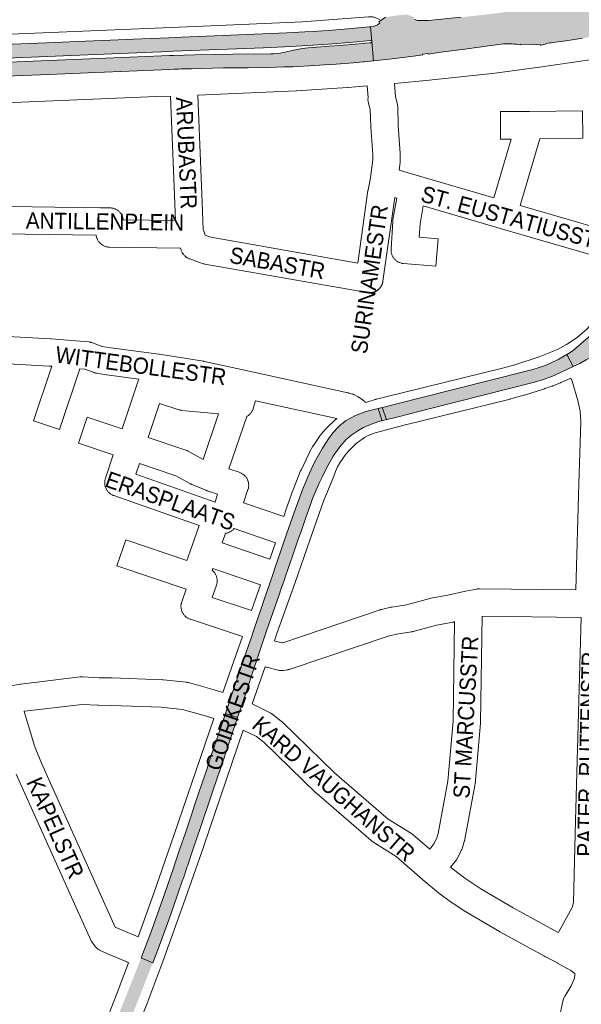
# Paper-space layout 'Layout1' of a CAD drawing. Header units: metres. Extents: x 123097 to 144122, y 392739 to 407589.
# Tile 251 of 256: x 133681 to 133947, y 398223 to 398690. Entities that reach past the tile are written whole.
import ezdxf
from ezdxf.enums import TextEntityAlignment as Align

# ---------------------------------------------------------------- set-up
doc = ezdxf.new("R2010")
doc.units = ezdxf.units.M
doc.header["$MEASUREMENT"] = 0
for name, color, linetype, lineweight in [('gs-anno-wegen algemeen tekst', 7, 'Continuous', 0), ('gs-knt-aanvullende hoofdweg', 7, 'Continuous', 0), ('gs-knt-hoofdweg', 7, 'Continuous', 0), ('gs-knt-wegen algemeen', 7, 'Continuous', 0), ('ir-ARC-asfalt-hoofdwegen-te inspecteren', 5, 'Continuous', 0)]:
    doc.layers.add(name, color=color, linetype=linetype, lineweight=lineweight)
doc.styles.add('Style-Arial', font='arial.ttf')

psp = doc.layouts.get("Layout1")

# ---------------------------------------------------------------- hatches: boundary and pattern name
at = {"layer": 'ir-ARC-asfalt-hoofdwegen-te inspecteren', "linetype": 'Continuous', "lineweight": 13, "extrusion": (0, 0, -1)}
for points in [[(-134007.757, 398683.882, 0.5150728), (-134007.325, 398684.621), (-134007.746, 398685.494), (-134008.397, 398686.559), (-134008.964, 398687.388), (-134008.739, 398687.573), (-134009.412, 398688.24), (-134011.884, 398690.568), (-134008.196, 398699.052), (-134007.675, 398700.233, 0.3810717), (-134008.093, 398700.824), (-134007.403, 398700.699), (-134006.132, 398703.745), (-134005.073, 398705.941), (-134004.114, 398707.716), (-134002.914, 398709.337), (-134000.96, 398711.219), (-133999.373, 398712.52), (-133998.117, 398713.525), (-133994.954, 398712.945), (-133994.163, 398714.751), (-133989.675, 398713.805), (-133989.954, 398712.029), (-133990.52, 398708.813, 0.960204), (-133988.548, 398708.483), (-133988.057, 398711.609), (-133987.852, 398713.429), (-133984.369, 398712.61), (-133984.384, 398710.75), (-133982.734, 398710.4), (-133982.73, 398710.271), (-133980.009, 398709.588), (-133980.085, 398705.036), (-133978.85, 398704.783), (-133976.599, 398704.322), (-133973.547, 398703.734), (-133967.432, 398702.596), (-133960.554, 398701.34), (-133953.447, 398700.085), (-133948.284, 398699.239), (-133940.841, 398698.053), (-133933.719, 398696.961), (-133928.536, 398696.155), (-133918.388, 398694.77), (-133909.205, 398693.602), (-133899.082, 398692.389), (-133889.874, 398691.403), (-133874.474, 398689.87), (-133873.613, 398689.823), (-133872.75, 398689.806), (-133872.093, 398689.813), (-133871.437, 398689.837, 0.0394667), (-133869.967, 398689.869, 0.0594167), (-133867.847, 398690.343, 0.7297104), (-133867.949, 398691.264), (-133864.329, 398692.758), (-133858.843, 398692.149), (-133854.057, 398691.442), (-133850.939, 398689.305, 0.7726951), (-133851.193, 398688.384, 0.1260099), (-133847.222, 398686.944), (-133846.994, 398686.923), (-133847.616, 398679.923, 0.0054226), (-133847.617, 398679.912), (-133848.426, 398670.794), (-133857.218, 398671.753), (-133867.381, 398673.04), (-133871.765, 398673.643), (-133871.72, 398673.959), (-133874.297, 398674.286), (-133874.352, 398673.963), (-133880.361, 398674.839), (-133881.584, 398674.978), (-133891.715, 398676.334), (-133901.824, 398677.717), (-133909.026, 398678.657, 0.072158), (-133917.245, 398678.46), (-133918.242, 398678.314), (-133918.252, 398678.639), (-133927.553, 398678.364), (-133927.641, 398678.056, 0.0597007), (-133933.503, 398679.432), (-133939.666, 398680.311), (-133945.59, 398681.181), (-133947.564, 398681.485), (-133954.481, 398682.651), (-133974.636, 398686.152), (-133975.837, 398686.367), (-133977.123, 398686.507), (-133979.446, 398686.506), (-133980.566, 398686.299), (-133980.566, 398684.734, 0.0605766), (-133980.311, 398684.051), (-133981.728, 398684.26), (-133982.308, 398684.149), (-133983.556, 398683.752), (-133984.721, 398683.154), (-133985.856, 398682.297), (-133986.819, 398681.252), (-133987.474, 398680.249), (-133987.532, 398680.122), (-133987.88, 398680.131), (-133988.148, 398679.479), (-133988.258, 398679.166), (-133994.615, 398679.329), (-133994.615, 398680.209), (-133994.922, 398680.213), (-133996.882, 398680.24), (-133996.863, 398679.364), (-134005.915, 398679.538), (-134006.007, 398680.283), (-134006.087, 398681.691), (-134006.143, 398682.379), (-134006.136, 398682.551), (-134006.209, 398683.825)], [(-133753.898, 398666.778, 0.0107264), (-133762.116, 398666.994), (-133777.139, 398667.414), (-133778.741, 398667.439), (-133789.001, 398667.465), (-133799.005, 398667.615), (-133805.976, 398667.843), (-133806.419, 398667.858), (-133810.235, 398667.983), (-133820.457, 398668.481), (-133825.204, 398668.782), (-133828.669, 398669.002), (-133838.858, 398669.865), (-133843.605, 398670.316), (-133843.604, 398670.323), (-133843.61, 398670.317), (-133844.046, 398670.358), (-133847.05, 398670.644), (-133848.024, 398670.75), (-133848.426, 398670.794), (-133847.617, 398679.912, 0.3936255), (-133847.167, 398679.347), (-133846.501, 398679.263), (-133836.299, 398678.373), (-133827.579, 398677.666), (-133817.41, 398676.942), (-133816.045, 398676.794), (-133814.685, 398676.609, -0.0161734), (-133811.465, 398676.017), (-133805.617, 398674.695, 0.0645098), (-133799.616, 398674.078), (-133781.651, 398673.888), (-133763.7, 398673.572), (-133753.586, 398673.333), (-133751.64, 398673.239), (-133736.69, 398672.597), (-133644.857, 398668.801), (-133593.922, 398666.639), (-133542.003, 398664.477), (-133488.354, 398662.279), (-133485.87, 398662.178), (-133481.46, 398661.979), (-133478.932, 398661.883), (-133430.066, 398659.92), (-133377.178, 398657.758), (-133367.187, 398657.204), (-133357.236, 398656.406), (-133347.341, 398655.429), (-133337.358, 398654.307), (-133308.598, 398651.006), (-133298.68, 398649.694), (-133290.532, 398648.53), (-133289.516, 398648.385), (-133289.132, 398648.33), (-133288.698, 398648.268, 0.9568047), (-133288.414, 398649.227, 0.035754), (-133290.391, 398649.867, 0.0200493), (-133295.311, 398650.674), (-133302.256, 398651.632), (-133314.166, 398653.15), (-133323.066, 398654.162), (-133342.953, 398656.457, -0.0459186), (-133346.859, 398657.2), (-133349.744, 398658.05, 0.0671214), (-133355.694, 398659.091), (-133381.428, 398660.103), (-133412.622, 398661.315), (-133478.803, 398663.925), (-133481.329, 398663.992), (-133485.729, 398664.188), (-133488.303, 398664.294), (-133527.928, 398665.914), (-133666.609, 398671.753), (-133751.53, 398675.251), (-133753.493, 398675.297), (-133796.216, 398676.98), (-133806.196, 398677.393), (-133814.615, 398677.87), (-133817.184, 398678.016), (-133827.153, 398678.695), (-133837.105, 398679.49), (-133847.062, 398680.4, 0.3999016), (-133847.616, 398679.923), (-133846.994, 398686.923), (-133846.417, 398686.87), (-133836.221, 398685.928), (-133828.983, 398685.339), (-133819.82, 398684.695), (-133815.904, 398684.447), (-133807.286, 398683.964), (-133757.676, 398681.952), (-133751.304, 398681.693), (-133734.532, 398681.01), (-133731.292, 398680.897), (-133711.8, 398680.089), (-133693.324, 398679.333), (-133669.048, 398678.322), (-133650.238, 398677.541), (-133622.074, 398676.361), (-133620.843, 398676.294), (-133602.263, 398675.494), (-133591.576, 398675.045), (-133583.339, 398674.713), (-133571.994, 398674.214), (-133568.751, 398674.102), (-133565.523, 398673.962), (-133553.863, 398673.5), (-133553.621, 398673.471), (-133522.387, 398672.163), (-133514.648, 398671.847), (-133495.957, 398671.097, 0.1359244), (-133491.932, 398671.984, 0.6908089), (-133492.166, 398672.954), (-133490.409, 398674.669), (-133485.58, 398674.477), (-133480.956, 398674.266), (-133475.895, 398674.097), (-133474.973, 398672.21, 0.7231662), (-133475.226, 398671.267, 0.1181142), (-133471.533, 398670.088), (-133430.378, 398668.449), (-133409.914, 398667.656), (-133388.444, 398666.844), (-133369.292, 398666.091), (-133354.069, 398665.52), (-133349.169, 398665.332), (-133346.948, 398665.226, -0.019061), (-133326.308, 398663.619), (-133316.129, 398662.426), (-133308.96, 398661.577), (-133301.246, 398660.584), (-133299.034, 398660.284), (-133289.241, 398659.031), (-133286.198, 398658.641, 0.0949148), (-133283.553, 398658.834, 0.793158), (-133283.608, 398659.829), (-133280.399, 398659.289), (-133267.654, 398657.143, 0.7502351), (-133268.016, 398656.246), (-133267.171, 398655.659, 0.0957507), (-133264.253, 398654.542), (-133263.092, 398654.363), (-133260.772, 398653.993), (-133261.811, 398647.594), (-133264.152, 398647.742, 0.0886892), (-133266.295, 398647.658, 0.783693), (-133266.397, 398646.647), (-133266.294, 398646.609, 0.0382907), (-133264.445, 398646.094), (-133262.108, 398645.739), (-133263.989, 398633.764), (-133266.318, 398634.068), (-133267.453, 398634.003), (-133268.296, 398633.872), (-133268.668, 398633.815, 0.7132328), (-133268.935, 398631.068), (-133266.894, 398630.158), (-133264.641, 398629.338), (-133262.951, 398628.909), (-133261.755, 398628.653), (-133261.817, 398628.369), (-133264.702, 398629.043), (-133269.832, 398629.842, -0.0680743), (-133277.869, 398633.674), (-133281.587, 398636.045, 0.0824775), (-133286.328, 398637.991), (-133287.13, 398638.208, 0.6702343), (-133286.699, 398639.046), (-133287.414, 398639.79), (-133287.584, 398639.946), (-133287.558, 398639.939, 0.1940963), (-133291.38, 398641.716), (-133291.392, 398641.717), (-133291.358, 398641.949), (-133313.281, 398645.275), (-133313.336, 398645.005), (-133316.542, 398645.383), (-133326.358, 398646.495), (-133344.075, 398648.503), (-133344.562, 398648.556), (-133351.257, 398649.286), (-133353.699, 398649.52), (-133360.438, 398650.166), (-133370.464, 398650.895), (-133380.886, 398651.413), (-133391.12, 398651.88), (-133412.565, 398652.717), (-133432.02, 398653.487), (-133479.205, 398655.389), (-133481.759, 398655.49), (-133486.086, 398655.656), (-133488.626, 398655.761), (-133496.867, 398656.1), (-133509.292, 398656.624), (-133533.715, 398657.608), (-133555.154, 398658.518), (-133589.999, 398659.95), (-133602.454, 398660.508), (-133623.884, 398661.352), (-133635.309, 398661.849), (-133649.765, 398662.452), (-133674.186, 398663.495), (-133694.613, 398664.335), (-133713.042, 398665.134), (-133751.869, 398666.722)]]:
    psp.add_hatch(color=5, dxfattribs=at).paths.add_polyline_path(points)
at = {"layer": 'ir-ARC-asfalt-hoofdwegen-te inspecteren', "linetype": 'Continuous', "lineweight": 13}
for points in [[(133958.743, 398548.597), (133957.886, 398547.446), (133956.986, 398546.329), (133956.817, 398546.129), (133950.273, 398539.64), (133943.36, 398533.546), (133941.772, 398532.486), (133940.154, 398531.472), (133943.15, 398525.747), (133946.25, 398527.304), (133949.309, 398528.939), (133950.975, 398529.959), (133952.522, 398531.152), (133957.051, 398535.195), (133961.321, 398539.509), (133965.205, 398544.757), (133958.903, 398548.847), (133958.754, 398548.613)], [(133854.983, 398500.754), (133859.425, 398501.869), (133875.487, 398505.906), (133924.728, 398518.41), (133929.055, 398519.729), (133933.302, 398521.284), (133934.483, 398521.781), (133940.131, 398524.325), (133943.15, 398525.747), (133940.154, 398531.472), (133936.351, 398529.335), (133932.415, 398527.455), (133929.766, 398526.339), (133927.045, 398525.41), (133923.922, 398524.422), (133920.766, 398523.545), (133870.102, 398510.765), (133853.313, 398506.557), (133852.579, 398506.373), (133854.561, 398500.648)], [(133852.47, 398500.123), (133850.578, 398505.872), (133850.017, 398505.731), (133844.811, 398504.499), (133839.818, 398502.577), (133835.129, 398500), (133833.819, 398499.012), (133832.992, 398498.289), (133831.006, 398496.427), (133829.18, 398494.406), (133829.173, 398494.393), (133827.011, 398491.453), (133825.601, 398489.241), (133824.306, 398487.067), (133820.499, 398480.426), (133817.348, 398473.449), (133816.359, 398471.136), (133815.398, 398468.887), (133814.92, 398467.769), (133810.796, 398456.665), (133809.985, 398454.32), (133808.128, 398448.955), (133807.212, 398446.307), (133802.756, 398433.43), (133801.802, 398430.62), (133800.824, 398427.74), (133799.049, 398422.536), (133796.58, 398415.304), (133795.462, 398412.036), (133791.699, 398401.037), (133791.362, 398400.053), (133790.656, 398397.989), (133787.297, 398388.17), (133786.038, 398384.491), (133785.182, 398381.94), (133780.976, 398369.403), (133778.237, 398361.341), (133783.974, 398359.425), (133787.992, 398371.348), (133791.722, 398382.479), (133792.672, 398385.315), (133797.73, 398400.408), (133803.661, 398417.518), (133804.691, 398420.518), (133806.172, 398424.832), (133806.704, 398426.477), (133810.059, 398435.89), (133810.663, 398437.715), (133812.62, 398443.501), (133814.059, 398447.532), (133816.009, 398453.335), (133818.685, 398460.901), (133819.575, 398463.164), (133822.74, 398470.491), (133824.094, 398473.343), (133825.407, 398476.034), (133827.003, 398479.081), (133828.517, 398481.866), (133829.33, 398483.252), (133829.931, 398484.181), (133831.627, 398486.624), (133832.506, 398487.769), (133835.541, 398491.157), (133837.434, 398492.808), (133838.229, 398493.424), (133841.029, 398495.394), (133843.753, 398496.903), (133847.781, 398498.679), (133851.98, 398500), (133852.123, 398500.036)], [(133760.096, 398288.67), (133760.359, 398289.447), (133762.451, 398295.616), (133762.939, 398297.087), (133766.355, 398307.156), (133767.29, 398310.069), (133770.79, 398320.428), (133771.586, 398322.734), (133772.49, 398325.534), (133777.257, 398339.376), (133778.352, 398342.743), (133783.974, 398359.425), (133778.237, 398361.341), (133776.108, 398355.073), (133774.348, 398349.644), (133771.353, 398340.885), (133769.316, 398334.747), (133767.142, 398328.333), (133763.425, 398317.296), (133762.521, 398314.601), (133760.009, 398307.114), (133759.195, 398304.708), (133756.568, 398297.089), (133754.202, 398290.042), (133753.52, 398288.027), (133749.415, 398276.141), (133744.853, 398263.168), (133742.595, 398256.942), (133738.245, 398245.471), (133743.774, 398243.136), (133746.095, 398249.167), (133748.067, 398254.364), (133749.278, 398257.711), (133749.443, 398258.165), (133751.374, 398263.496), (133751.517, 398263.892), (133753.574, 398269.797), (133757.76, 398281.814), (133758.428, 398283.752)]]:
    psp.add_hatch(color=5, dxfattribs=at).paths.add_polyline_path(points, flags=0)
h = psp.add_hatch(color=5, dxfattribs=at)
h.paths.add_polyline_path([(133653.381, 398057.226), (133648.853, 398061.116), (133655.297, 398069.544), (133661.427, 398078.204), (133662.096, 398079.204), (133676.682, 398105.738), (133677.146, 398106.606), (133686.944, 398128.206), (133687.734, 398129.947), (133691.989, 398139.328), (133692.847, 398141.218), (133694.902, 398145.741), (133697.265, 398150.11), (133697.556, 398150.602), (133698.233, 398151.953), (133701.104, 398157.401), (133704.953, 398164.411), (133708.478, 398171.589), (133714.251, 398185.649), (133714.471, 398186.078), (133720.007, 398199.697), (133726.609, 398216.154), (133727.722, 398218.908), (133732.354, 398230.467), (133735.733, 398239.047), (133736.392, 398240.587), (133737.25, 398242.848), (133738.245, 398245.471), (133743.774, 398243.136), (133742.975, 398241.061), (133739.381, 398231.927), (133738.41, 398229.346), (133738.176, 398228.724), (133737.655, 398227.419), (133734.867, 398220.438), (133734.224, 398218.828), (133734.024, 398218.327), (133731.338, 398211.71), (133731.217, 398211.41), (133730.483, 398209.583), (133727.937, 398203.249), (133727.276, 398201.604), (133727.078, 398201.112), (133724.559, 398195.001), (133724.401, 398194.629), (133723.521, 398192.559), (133723.096, 398191.559), (133720.64, 398185.286), (133719.939, 398183.494), (133719.723, 398182.944), (133717.447, 398177.274), (133717.296, 398176.909), (133716.293, 398174.485), (133710.807, 398160.863), (133706.094, 398149.15), (133703.826, 398143.4), (133702.868, 398141.149), (133700.383, 398134.994), (133700.193, 398134.523), (133696.594, 398126.235), (133692.713, 398118.076), (133691.029, 398114.71), (133687.821, 398108.666), (133686.757, 398106.716), (133684.638, 398102.888), (133676.057, 398088.631), (133674.098, 398085.571), (133672.104, 398082.541), (133670.912, 398080.766), (133663.059, 398069.736), (133656.007, 398060.414)])
h.paths.add_polyline_path([(133687.113, 398114.899), (133686.357, 398114.926), (133685.981, 398115.099), (133685.438, 398115.643), (133685.451, 398116.411), (133686.299, 398118.35), (133688.153, 398122.1), (133688.696, 398123.249), (133689.222, 398123.616), (133689.863, 398123.655), (133690.374, 398123.472), (133690.873, 398122.869), (133690.915, 398122.087), (133690.374, 398120.997), (133688.513, 398117.251), (133687.641, 398115.442)], flags=16)

# ---------------------------------------------------------------- linework, layer by layer
at = {"layer": 'gs-knt-aanvullende hoofdweg', "color": 7, "linetype": 'Continuous', "flags": 128}
for points in [[(133940.014, 398536.197), (133945.012, 398539.601), (133949.56, 398543.54), (133953.617, 398547.976), (133957.061, 398552.767), (133958.953, 398555.922), (133960.964, 398560.045), (133964.722, 398569.82), (133966.382, 398574.505)], [(133844.761, 398508.693), (133845.294, 398508.868), (133845.317, 398508.875), (133849.194, 398510.137), (133849.2, 398510.139), (133849.464, 398510.22), (133849.698, 398510.282), (133849.736, 398510.292), (133851.744, 398510.796), (133851.826, 398510.816), (133853.651, 398511.252), (133909.648, 398524.974), (133915.447, 398526.601), (133927.078, 398530.467), (133935.661, 398533.868), (133940.01, 398536.195)], [(133940.01, 398536.195), (133940.014, 398536.197)], [(133940.01, 398536.195), (133940.014, 398536.197)], [(133942.017, 398520.246), (133941.985, 398520.232), (133941.901, 398520.195), (133941.83, 398520.161), (133941.744, 398520.124), (133937.346, 398518.204), (133937.158, 398518.125), (133933.427, 398516.617), (133933.324, 398516.575), (133933.284, 398516.56), (133933.194, 398516.523), (133932.959, 398516.438), (133929.741, 398515.328), (133929.529, 398515.258), (133920.016, 398512.291), (133919.884, 398512.249), (133919.675, 398512.187), (133913.586, 398510.479), (133913.351, 398510.417), (133913.345, 398510.416), (133913.254, 398510.393), (133863.547, 398498.173), (133863.483, 398498.156), (133849.825, 398494.544), (133848.816, 398494.215), (133845.936, 398493.074), (133844.22, 398492.096), (133840.254, 398489.255), (133836.715, 398485.894), (133835.339, 398484.285), (133832.495, 398480.163), (133831.417, 398478.192), (133830.446, 398476.079), (133829.167, 398472.561), (133829.049, 398472.256), (133824.786, 398461.949), (133818.261, 398443.438), (133811.22, 398423.466), (133802.645, 398399.145), (133801.446, 398395.743)], [(133805.871, 398454.639), (133807.055, 398458.097), (133807.065, 398458.126), (133809.543, 398465.267), (133809.591, 398465.4), (133810.914, 398468.991), (133810.954, 398469.101), (133811.044, 398469.334), (133813.869, 398476.283), (133813.957, 398476.49), (133814.05, 398476.694), (133814.073, 398476.741), (133817.88, 398484.704), (133817.927, 398484.805), (133818.018, 398484.988), (133818.113, 398485.168), (133819.502, 398487.709), (133819.631, 398487.935), (133819.676, 398488.008), (133819.698, 398488.046), (133819.767, 398488.156), (133819.911, 398488.372), (133823.198, 398493.136), (133823.349, 398493.347), (133823.401, 398493.415), (133823.427, 398493.45), (133823.454, 398493.484), (133823.507, 398493.553), (133823.672, 398493.753), (133825.554, 398495.953), (133825.726, 398496.147), (133825.786, 398496.21), (133825.815, 398496.241), (133825.844, 398496.271), (133825.904, 398496.334), (133826.089, 398496.516), (133830.286, 398500.503), (133830.469, 398500.671), (133830.514, 398500.71), (133830.542, 398500.735), (133830.617, 398500.798), (133830.657, 398500.833), (133831.072, 398501.178)], [(133799.198, 398434.541), (133801.91, 398442.234)], [(133790.592, 398410.131), (133794.869, 398422.261)], [(133776.903, 398371.301), (133785.278, 398395.059), (133786.262, 398397.849)], [(133797.107, 398383.437), (133790.9, 398365.828)], [(133736.758, 398255.355), (133744.173, 398276.087), (133753.723, 398303.383), (133772.642, 398358.989)], [(133786.614, 398353.423), (133767.932, 398298.514), (133767.911, 398298.453), (133758.342, 398271.102), (133758.324, 398271.053), (133748.566, 398243.769), (133748.522, 398243.649), (133740.936, 398223.523), (133740.902, 398223.434), (133736.688, 398212.67)], [(133720.059, 398211.393), (133726.898, 398228.865), (133732.27, 398243.117)]]:
    psp.add_lwpolyline(points, dxfattribs=at)
at = {"layer": 'gs-knt-hoofdweg', "color": 7, "linetype": 'Continuous', "flags": 128}
for points in [[(133489.702, 398675.627), (133767.646, 398687.131), (133814.815, 398689.201), (133846.123, 398691.621), (133846.502, 398691.641), (133846.882, 398691.644), (133847.261, 398691.628), (133847.639, 398691.594), (133848.016, 398691.543), (133848.389, 398691.473), (133848.759, 398691.386), (133849.124, 398691.282), (133849.483, 398691.16), (133849.837, 398691.022), (133850.184, 398690.867), (133851.405, 398690.285)], [(133952.076, 398671.413), (133926.015, 398667.567), (133925.923, 398667.554), (133904.813, 398664.747), (133904.639, 398664.726), (133871.759, 398661.254), (133871.682, 398661.246), (133858.322, 398659.996)], [(133845.354, 398658.843), (133836.197, 398658.073), (133836.046, 398658.062), (133811.909, 398656.595), (133811.802, 398656.589), (133765.176, 398654.524)], [(133752.166, 398654.025), (133745.534, 398653.811), (133526.565, 398644.721)]]:
    psp.add_lwpolyline(points, dxfattribs=at)
at = {"layer": 'gs-knt-wegen algemeen', "color": 7, "linetype": 'Continuous', "flags": 128}
for points in [[(133840.97, 398574.82), (133845.82, 398609.292), (133845.847, 398609.468), (133845.879, 398609.644), (133846.997, 398615.313), (133848.089, 398623.85), (133848.077, 398626.189), (133847.203, 398639.51), (133847.193, 398639.719), (133846.923, 398647.839), (133846.095, 398650.525), (133846.009, 398650.828), (133845.939, 398651.135), (133845.883, 398651.446), (133845.842, 398651.758), (133845.817, 398652.073), (133845.806, 398652.388), (133845.811, 398652.703), (133845.832, 398653.018), (133845.858, 398653.312), (133845.354, 398658.843)], [(133858.322, 398659.996), (133858.877, 398653.912), (133859.7, 398650.565), (133859.766, 398650.285), (133859.82, 398650.001), (133859.862, 398649.716), (133859.89, 398649.429), (133859.906, 398649.142), (133860.202, 398640.257), (133861.082, 398626.845), (133861.092, 398626.649), (133861.096, 398626.452), (133861.111, 398623.485), (133861.106, 398623.198), (133861.088, 398622.911), (133861.058, 398622.626), (133860.588, 398618.952)], [(133754.193, 398603.073), (133752.166, 398654.025)], [(133765.176, 398654.524), (133767.202, 398603.592)], [(133927.302, 398633.837), (133918.003, 398602.121), (133970.156, 398586.967), (133970.575, 398586.845)], [(133718.898, 398601.12), (133723.396, 398601.056), (133723.711, 398601.044), (133724.025, 398601.017), (133724.337, 398600.974), (133724.647, 398600.917), (133724.954, 398600.844), (133725.257, 398600.757), (133725.556, 398600.655), (133725.849, 398600.539), (133726.136, 398600.408), (133726.416, 398600.264), (133726.689, 398600.107), (133726.955, 398599.936), (133727.211, 398599.753), (133727.459, 398599.558), (133727.697, 398599.351), (133727.924, 398599.132), (133728.141, 398598.903), (133728.346, 398598.664), (133728.539, 398598.415), (133728.721, 398598.157), (133728.889, 398597.89), (133729.044, 398597.616), (133729.186, 398597.334), (133729.314, 398597.046), (133729.428, 398596.752), (133729.528, 398596.453), (133729.613, 398596.149), (133729.683, 398595.841), (133729.738, 398595.531), (133729.76, 398595.36), (133754.514, 398595.021), (133754.194, 398603.067)], [(133754.194, 398603.067), (133754.193, 398603.07), (133754.193, 398603.073)], [(133754.194, 398603.067), (133754.193, 398603.07), (133754.193, 398603.073)], [(133767.202, 398603.592), (133767.203, 398603.588), (133767.203, 398603.585)], [(133767.202, 398603.592), (133767.203, 398603.588), (133767.203, 398603.585)], [(133767.203, 398603.585), (133767.712, 398590.813), (133767.833, 398590.443), (133768.628, 398588.022), (133770.277, 398587.432)], [(133858.504, 398605.994), (133852.924, 398566.334), (133852.892, 398566.139), (133852.866, 398565.989), (133852.831, 398565.827), (133852.797, 398565.679), (133852.754, 398565.519), (133852.714, 398565.373), (133852.663, 398565.215), (133852.615, 398565.072), (133852.556, 398564.915), (133852.503, 398564.776), (133852.435, 398564.621), (133852.375, 398564.485), (133852.3, 398564.333), (133852.234, 398564.201), (133852.151, 398564.051), (133852.08, 398563.925), (133851.987, 398563.777), (133851.911, 398563.656), (133851.81, 398563.51), (133851.73, 398563.395), (133851.618, 398563.249), (133851.537, 398563.144), (133851.533, 398563.139), (133851.41, 398562.995), (133851.334, 398562.906), (133851.332, 398562.903), (133851.329, 398562.899), (133851.175, 398562.736), (133851.115, 398562.672), (133850.887, 398562.451), (133850.651, 398562.244), (133850.648, 398562.242), (133850.645, 398562.24), (133850.557, 398562.17), (133850.404, 398562.049), (133850.4, 398562.045), (133850.395, 398562.041), (133850.293, 398561.969), (133850.142, 398561.86), (133850.026, 398561.785), (133849.876, 398561.688), (133849.753, 398561.617), (133849.601, 398561.529), (133849.472, 398561.463), (133849.319, 398561.384), (133849.186, 398561.323), (133849.031, 398561.253), (133848.893, 398561.198), (133848.736, 398561.136), (133848.595, 398561.087), (133848.436, 398561.033), (133848.292, 398560.991), (133848.131, 398560.945), (133847.985, 398560.91), (133847.823, 398560.872), (133847.674, 398560.844), (133847.511, 398560.814), (133847.361, 398560.793), (133847.197, 398560.772), (133847.045, 398560.758), (133846.881, 398560.744), (133846.728, 398560.738), (133846.564, 398560.732), (133846.411, 398560.733), (133846.247, 398560.736), (133846.094, 398560.744), (133845.931, 398560.755), (133845.778, 398560.771), (133845.615, 398560.789), (133845.463, 398560.812), (133845.354, 398560.83)], [(133643.015, 398602.207), (133718.89, 398601.119)], [(133718.89, 398601.119), (133718.894, 398601.12), (133718.898, 398601.12)], [(133718.89, 398601.119), (133718.894, 398601.12), (133718.898, 398601.12)], [(133716.882, 398588.128), (133649.323, 398589.096)], [(133765.897, 398575.173), (133761.248, 398576.832), (133760.957, 398576.944), (133760.672, 398577.07), (133760.393, 398577.209), (133760.121, 398577.362), (133759.856, 398577.527), (133759.6, 398577.705), (133759.352, 398577.895), (133759.114, 398578.096), (133758.886, 398578.309), (133758.669, 398578.532), (133758.462, 398578.766), (133758.266, 398579.009), (133758.083, 398579.261), (133757.912, 398579.522), (133757.753, 398579.79), (133757.608, 398580.066), (133757.476, 398580.349), (133757.358, 398580.637), (133757.253, 398580.931), (133756.913, 398581.966), (133723.25, 398582.429), (133722.934, 398582.441), (133722.62, 398582.468), (133722.308, 398582.51), (133721.997, 398582.568), (133721.69, 398582.64), (133721.387, 398582.727), (133721.089, 398582.829), (133720.796, 398582.945), (133720.508, 398583.076), (133720.228, 398583.22), (133719.954, 398583.377), (133719.689, 398583.548), (133719.432, 398583.731), (133719.184, 398583.926), (133718.947, 398584.133), (133718.719, 398584.352), (133718.502, 398584.581), (133718.297, 398584.82), (133718.103, 398585.069), (133717.922, 398585.327), (133717.753, 398585.594), (133717.598, 398585.868), (133717.456, 398586.15), (133717.328, 398586.438), (133717.214, 398586.733), (133717.114, 398587.032), (133717.029, 398587.336), (133716.959, 398587.643), (133716.904, 398587.954), (133716.882, 398588.128)], [(133770.277, 398587.432), (133770.281, 398587.432), (133770.284, 398587.43), (133770.286, 398587.429)], [(133770.277, 398587.432), (133770.281, 398587.432), (133770.284, 398587.43), (133770.286, 398587.429)], [(133770.286, 398587.429), (133771.215, 398587.098), (133840.97, 398574.82)], [(133765.904, 398575.17), (133765.901, 398575.171), (133765.897, 398575.173)], [(133765.904, 398575.17), (133765.901, 398575.171), (133765.897, 398575.173)], [(133845.347, 398560.832), (133768.414, 398574.371), (133768.145, 398574.424), (133767.877, 398574.489), (133767.613, 398574.565), (133767.352, 398574.652), (133765.904, 398575.17)], [(133845.354, 398560.83), (133845.35, 398560.831), (133845.347, 398560.832)], [(133845.354, 398560.83), (133845.35, 398560.831), (133845.347, 398560.832)], [(133845.357, 398560.832), (133845.354, 398560.83)], [(133675.034, 398540.092), (133695.474, 398538.999), (133695.687, 398538.984), (133705.17, 398538.163), (133713.458, 398537.445), (133713.742, 398537.414), (133714.024, 398537.371), (133714.304, 398537.315), (133714.581, 398537.247), (133714.855, 398537.167), (133715.125, 398537.075), (133719.794, 398535.374), (133723.835, 398534.682), (133746.617, 398531.618), (133746.75, 398531.599), (133746.762, 398531.597), (133767.824, 398528.28), (133768.017, 398528.246), (133768.209, 398528.207), (133789.409, 398523.544), (133836.253, 398513.377), (133836.529, 398513.311), (133836.802, 398513.232), (133838.487, 398512.709), (133838.733, 398512.628), (133838.976, 398512.536), (133839.215, 398512.435), (133839.45, 398512.324), (133840.547, 398511.78), (133840.601, 398511.752), (133840.83, 398511.631), (133840.883, 398511.601), (133841.105, 398511.468), (133841.156, 398511.435), (133841.371, 398511.292), (133841.421, 398511.257), (133843.687, 398509.649), (133843.909, 398509.485), (133844.123, 398509.311), (133844.33, 398509.129), (133844.529, 398508.938), (133844.719, 398508.739), (133844.761, 398508.693)], [(133695.805, 398525.905), (133694.671, 398526.003), (133675.172, 398527.046), (133666.882, 398525.35), (133666.597, 398525.298), (133666.31, 398525.259), (133666.021, 398525.233), (133665.731, 398525.22), (133665.441, 398525.219), (133665.151, 398525.232), (133652.645, 398526.054), (133618.884, 398527.504), (133584.919, 398523.672)], [(133709.15, 398524.749), (133699.503, 398495.989), (133699.496, 398495.983)], [(133736.655, 398518.521), (133737.071, 398519.765), (133721.984, 398521.794), (133721.754, 398521.829), (133717.019, 398522.639), (133716.732, 398522.695), (133716.447, 398522.764), (133716.165, 398522.845), (133715.888, 398522.94), (133711.476, 398524.548), (133709.15, 398524.749)], [(133944.455, 398419.926), (133945.883, 398470.264), (133946.715, 398499.628), (133946.413, 398504.629), (133946.161, 398506.126), (133945.313, 398509.75), (133942.63, 398518.879), (133942.017, 398520.246)], [(133736.652, 398518.514), (133736.653, 398518.517), (133736.655, 398518.521)], [(133736.652, 398518.514), (133736.653, 398518.517), (133736.655, 398518.521)], [(133831.072, 398501.178), (133792.518, 398509.546), (133791.424, 398505.916), (133791.325, 398505.614), (133791.212, 398505.317), (133791.084, 398505.026), (133790.942, 398504.742), (133790.786, 398504.465), (133790.617, 398504.196), (133790.435, 398503.935), (133790.24, 398503.684), (133790.034, 398503.442), (133789.815, 398503.211), (133789.586, 398502.991), (133789.346, 398502.782), (133789.097, 398502.585), (133788.838, 398502.401), (133788.571, 398502.229), (133788.321, 398502.085)], [(133746.949, 398508.272), (133741.543, 398492.155), (133759.461, 398486.142), (133759.736, 398486.042), (133760.007, 398485.931), (133760.272, 398485.807), (133760.532, 398485.671), (133767.594, 398481.779), (133774.983, 398503.329)], [(133774.983, 398503.329), (133757.519, 398505.015), (133757.24, 398505.048), (133756.962, 398505.093), (133756.686, 398505.151), (133756.413, 398505.22), (133756.143, 398505.301), (133746.949, 398508.272)], [(133788.321, 398502.085), (133779.808, 398477.26), (133784.744, 398475.647), (133785.037, 398475.544), (133785.324, 398475.426), (133785.606, 398475.296), (133785.881, 398475.152), (133786.148, 398474.995), (133786.408, 398474.825), (133786.659, 398474.643), (133786.902, 398474.45), (133787.135, 398474.245), (133787.358, 398474.029), (133787.571, 398473.803), (133787.772, 398473.567), (133787.962, 398473.322), (133788.14, 398473.068), (133788.306, 398472.806), (133788.459, 398472.536), (133788.599, 398472.259), (133788.726, 398471.976), (133788.839, 398471.687), (133788.938, 398471.393), (133789.023, 398471.095), (133789.094, 398470.792), (133789.15, 398470.487), (133789.192, 398470.18), (133789.219, 398469.871), (133789.231, 398469.561), (133789.229, 398469.25), (133789.211, 398468.941), (133789.179, 398468.632), (133789.133, 398468.325), (133789.071, 398468.021), (133788.996, 398467.72), (133788.906, 398467.423), (133786.847, 398461.169), (133805.871, 398454.639)], [(133735.67, 398474.737), (133773.261, 398461.539), (133774.498, 398465.298), (133769.486, 398466.936), (133769.397, 398466.966), (133769.323, 398466.992), (133769.185, 398467.043), (133769.097, 398467.077), (133769.029, 398467.105), (133762.308, 398469.873), (133762.083, 398469.97), (133761.862, 398470.076), (133761.644, 398470.191), (133754.761, 398473.985), (133737.388, 398479.816), (133735.67, 398474.737)], [(133801.91, 398442.234), (133782.321, 398448.957), (133782.318, 398448.954), (133782.108, 398448.719), (133781.887, 398448.494), (133781.655, 398448.281), (133781.413, 398448.079), (133781.162, 398447.889), (133780.902, 398447.711), (133780.633, 398447.546), (133780.357, 398447.394), (133780.073, 398447.256), (133779.784, 398447.132), (133779.489, 398447.022), (133779.189, 398446.926), (133778.884, 398446.845), (133778.576, 398446.778), (133778.296, 398446.732), (133776.691, 398442.266), (133799.198, 398434.541)], [(133794.869, 398422.261), (133772.289, 398430.011), (133771.982, 398429.157), (133772.137, 398429.025), (133772.367, 398428.807), (133772.586, 398428.578), (133772.794, 398428.338), (133772.99, 398428.089), (133773.174, 398427.83), (133773.345, 398427.563), (133773.502, 398427.288), (133773.646, 398427.006), (133773.776, 398426.716), (133773.892, 398426.421), (133773.993, 398426.121), (133774.08, 398425.816), (133774.152, 398425.507), (133774.208, 398425.195), (133774.249, 398424.881), (133774.275, 398424.564), (133774.286, 398424.248), (133774.281, 398423.931), (133774.26, 398423.614), (133774.225, 398423.299), (133774.174, 398422.986), (133774.107, 398422.676), (133774.026, 398422.37), (133773.93, 398422.068), (133771.93, 398416.272), (133790.592, 398410.131)], [(133801.446, 398395.743), (133801.819, 398395.583), (133805.085, 398394.805), (133805.354, 398394.842), (133851.582, 398410.463), (133851.791, 398410.53), (133852.003, 398410.59), (133852.216, 398410.643), (133856.661, 398411.658), (133856.887, 398411.705), (133857.115, 398411.744), (133864.156, 398412.834), (133875.093, 398415.81), (133875.348, 398415.873), (133875.605, 398415.927), (133883.736, 398417.448), (133892.126, 398419.231), (133897.236, 398420.316), (133897.518, 398420.37), (133897.803, 398420.411), (133898.089, 398420.439), (133898.376, 398420.455), (133898.663, 398420.458), (133944.455, 398419.926)], [(133899.914, 398407.422), (133899.224, 398357.156), (133899.216, 398356.906), (133899.198, 398356.657), (133896.576, 398327.758), (133896.542, 398327.458), (133896.494, 398327.16), (133891.78, 398301.723), (133891.738, 398301.513), (133891.688, 398301.305), (133891.632, 398301.099), (133890.655, 398297.723), (133890.564, 398297.432), (133890.458, 398297.145), (133890.339, 398296.863), (133890.207, 398296.587), (133888.399, 398293.024), (133888.252, 398292.75), (133888.092, 398292.483), (133887.919, 398292.225), (133887.734, 398291.975), (133885.012, 398288.474)], [(133946.861, 398406.878), (133899.914, 398407.422)], [(133936.181, 398257.395), (133936.552, 398258.051), (133942.618, 398269.257), (133943.229, 398271.646), (133944.224, 398310.56), (133944.224, 398310.572), (133946.861, 398406.878)], [(133886.857, 398404.801), (133886.364, 398404.696), (133886.208, 398404.665), (133878.258, 398403.177), (133867.221, 398400.174), (133866.985, 398400.115), (133866.747, 398400.064), (133866.507, 398400.023), (133859.334, 398398.913), (133855.437, 398398.023), (133808.932, 398382.308), (133808.636, 398382.215), (133808.335, 398382.137), (133808.031, 398382.073), (133807.725, 398382.024), (133805.636, 398381.74), (133805.338, 398381.707), (133805.038, 398381.687), (133804.738, 398381.681), (133804.438, 398381.689), (133804.139, 398381.711), (133803.841, 398381.746), (133803.545, 398381.795), (133803.251, 398381.858), (133798.257, 398383.047), (133797.986, 398383.118), (133797.718, 398383.2), (133797.454, 398383.294), (133797.195, 398383.399), (133797.107, 398383.437)], [(133875.09, 398296.924), (133877.071, 398299.473), (133878.319, 398301.932), (133879.036, 398304.411), (133883.637, 398329.235), (133886.209, 398357.584), (133886.857, 398404.801)], [(133673.128, 398373.815), (133680.863, 398375.17), (133681.034, 398375.198), (133681.206, 398375.221), (133709.267, 398378.608), (133709.548, 398378.636), (133709.83, 398378.651), (133710.112, 398378.655), (133710.394, 398378.646), (133718.269, 398378.225), (133724.346, 398378.133), (133724.486, 398378.13), (133748.416, 398377.252), (133748.622, 398377.241), (133748.828, 398377.223), (133759.657, 398376.134), (133759.936, 398376.1), (133760.214, 398376.054), (133760.49, 398375.995), (133760.763, 398375.925), (133772.791, 398372.552), (133772.93, 398372.512), (133776.903, 398371.301)], [(133772.642, 398358.989), (133769.206, 398360.035), (133757.791, 398363.236), (133747.732, 398364.248), (133724.078, 398365.116), (133717.947, 398365.209), (133717.699, 398365.217), (133710.265, 398365.614), (133682.938, 398362.316), (133682.769, 398362.286)], [(133790.9, 398365.828), (133799.179, 398361.739), (133799.45, 398361.597), (133799.715, 398361.442), (133799.972, 398361.275), (133800.221, 398361.096), (133804.693, 398357.715), (133804.905, 398357.548), (133805.11, 398357.373), (133805.307, 398357.189), (133829.99, 398333.179), (133855.445, 398311.19), (133866.468, 398304.313), (133866.683, 398304.173), (133866.893, 398304.024), (133867.096, 398303.868), (133867.293, 398303.703), (133875.09, 398296.924)], [(133682.769, 398362.286), (133687.679, 398346.032), (133690.958, 398337.701), (133725.965, 398259.921), (133736.758, 398255.355)], [(133935.757, 398242.954), (133935.684, 398242.991), (133929.71, 398246.084), (133929.576, 398246.155), (133908.392, 398257.758), (133908.211, 398257.861), (133892.561, 398267.093), (133892.422, 398267.178), (133892.285, 398267.266), (133884.373, 398272.484), (133884.12, 398272.66), (133880.532, 398275.279), (133880.366, 398275.404), (133880.204, 398275.534), (133871.843, 398282.496), (133871.738, 398282.586), (133859.139, 398293.539), (133848.125, 398300.411), (133847.914, 398300.548), (133847.709, 398300.693), (133847.509, 398300.847), (133847.315, 398301.007), (133821.333, 398323.452), (133821.19, 398323.58), (133821.05, 398323.711), (133796.519, 398347.573), (133792.862, 398350.338), (133786.614, 398353.423)], [(133732.27, 398243.117), (133731.753, 398243.335), (133719.376, 398248.572), (133719.086, 398248.703), (133718.803, 398248.848), (133718.527, 398249.007), (133718.26, 398249.179), (133718.001, 398249.364), (133717.751, 398249.561), (133717.512, 398249.77), (133716.989, 398250.25), (133716.783, 398250.447), (133716.586, 398250.654), (133716.398, 398250.869), (133716.22, 398251.092), (133716.051, 398251.322), (133715.005, 398252.822), (133714.838, 398253.075), (133714.682, 398253.334), (133714.539, 398253.601), (133714.409, 398253.874), (133679.021, 398332.5)], [(133885.012, 398288.474), (133888.376, 398285.673), (133891.671, 398283.267), (133899.317, 398278.224), (133914.737, 398269.128), (133935.764, 398257.611), (133936.181, 398257.395)], [(133935.764, 398242.95), (133935.76, 398242.952), (133935.757, 398242.954)], [(133935.764, 398242.95), (133935.76, 398242.952), (133935.757, 398242.954)], [(133935.767, 398242.951), (133935.764, 398242.95)], [(133936.89, 398218.91), (133938.445, 398225.499), (133938.523, 398225.798), (133938.615, 398226.093), (133938.721, 398226.384), (133938.841, 398226.669), (133938.974, 398226.948), (133939.121, 398227.22), (133939.28, 398227.485), (133942.213, 398232.12), (133943.769, 398235.836), (133943.959, 398237.6), (133943.876, 398238.081), (133942.093, 398239.457), (133935.764, 398242.95)]]:
    psp.add_lwpolyline(points, dxfattribs=at)
for points in [[(133860.588, 398618.952), (133868.735, 398616.561), (133905.505, 398605.77), (133913.691, 398633.691), (133908.742, 398633.638, -0.3851676), (133908.732, 398633.647), (133908.593, 398646.648, -0.3851655), (133908.602, 398646.658), (133922.341, 398646.805), (133947.515, 398647.076, -0.3851644), (133947.525, 398647.067), (133947.665, 398634.066, -0.3851658), (133947.656, 398634.056), (133927.302, 398633.837)], [(133966.382, 398574.505), (133908.103, 398591.439), (133872.031, 398602.024), (133870.512, 398593.54), (133870.129, 398587.077), (133879.039, 398586.33, -0.3840869), (133879.048, 398586.32), (133877.962, 398573.364, -0.3840851), (133877.952, 398573.356), (133862.711, 398574.633), (133862.399, 398574.667), (133862.088, 398574.715), (133861.78, 398574.779), (133861.475, 398574.858), (133861.175, 398574.951), (133860.879, 398575.059), (133860.589, 398575.181), (133860.306, 398575.316), (133860.029, 398575.466), (133859.759, 398575.628), (133859.498, 398575.803), (133859.246, 398575.991), (133859.003, 398576.191), (133858.77, 398576.402), (133858.547, 398576.624), (133858.335, 398576.857), (133858.135, 398577.099), (133857.947, 398577.351), (133857.771, 398577.612), (133857.608, 398577.881), (133857.458, 398578.158), (133857.322, 398578.441), (133857.199, 398578.731), (133857.091, 398579.026), (133856.997, 398579.326), (133856.918, 398579.631), (133856.853, 398579.939), (133856.803, 398580.249), (133856.769, 398580.562), (133856.75, 398580.876), (133856.745, 398581.19), (133856.756, 398581.505), (133857.537, 398594.694), (133857.558, 398594.949), (133857.588, 398595.203), (133857.628, 398595.456), (133859.464, 398605.712), (133858.504, 398605.994)], [(133699.496, 398495.983), (133699.492, 398495.983), (133687.165, 398500.118, -0.3849059), (133687.159, 398500.13), (133695.805, 398525.905)], [(133786.262, 398397.849), (133761.587, 398405.969), (133761.292, 398406.074), (133761.003, 398406.193), (133760.72, 398406.326), (133760.444, 398406.472), (133760.175, 398406.631), (133759.913, 398406.803), (133759.661, 398406.987), (133759.417, 398407.183), (133759.183, 398407.391), (133758.96, 398407.609), (133758.747, 398407.838), (133758.546, 398408.077), (133758.356, 398408.326), (133758.178, 398408.583), (133758.013, 398408.849), (133757.861, 398409.122), (133757.722, 398409.402), (133757.597, 398409.689), (133757.485, 398409.981), (133757.388, 398410.278), (133757.305, 398410.579), (133757.237, 398410.885), (133757.183, 398411.193), (133757.145, 398411.503), (133757.121, 398411.815), (133757.112, 398412.127), (133757.118, 398412.44), (133757.14, 398412.752), (133757.176, 398413.062), (133757.227, 398413.371), (133757.293, 398413.676), (133757.373, 398413.979), (133757.468, 398414.276), (133759.511, 398420.197), (133726.759, 398431.308, -0.3275685), (133726.753, 398431.318), (133730.93, 398443.632, -0.32757), (133730.94, 398443.637), (133759.829, 398433.838), (133762.205, 398440.453), (133765.768, 398450.371), (133725.285, 398464.584), (133724.989, 398464.696), (133724.698, 398464.823), (133724.414, 398464.963), (133724.137, 398465.117), (133723.868, 398465.285), (133723.607, 398465.466), (133723.355, 398465.659), (133723.113, 398465.864), (133722.882, 398466.08), (133722.661, 398466.308), (133722.451, 398466.546), (133722.253, 398466.794), (133722.068, 398467.052), (133721.895, 398467.318), (133721.736, 398467.592), (133721.59, 398467.874), (133721.458, 398468.162), (133721.341, 398468.456), (133721.237, 398468.756), (133721.149, 398469.061), (133721.075, 398469.369), (133721.016, 398469.681), (133720.973, 398469.995), (133720.945, 398470.311), (133720.933, 398470.628), (133720.936, 398470.945), (133720.954, 398471.262), (133720.988, 398471.577), (133721.037, 398471.891), (133721.101, 398472.201), (133721.181, 398472.508), (133721.275, 398472.811), (133725.039, 398483.944), (133708.465, 398489.461, -0.3275902), (133708.459, 398489.471), (133712.566, 398501.809, -0.3275899), (133712.576, 398501.814), (133729.195, 398496.283), (133736.652, 398518.514)]]:
    psp.add_lwpolyline(points, format="xyb", dxfattribs=at)
at = {"layer": 'ir-ARC-asfalt-hoofdwegen-te inspecteren', "color": 5, "linetype": 'Continuous', "lineweight": 13}
for points in [[(133854.057, 398691.442), (133850.939, 398689.305, -0.7726951), (133851.193, 398688.384, -0.1260099), (133847.222, 398686.944), (133846.994, 398686.923), (133847.616, 398679.923, -0.0054226), (133847.617, 398679.912), (133848.426, 398670.794), (133857.218, 398671.753), (133867.381, 398673.04), (133871.765, 398673.643), (133871.72, 398673.959), (133874.297, 398674.286), (133874.352, 398673.963), (133880.361, 398674.839), (133881.584, 398674.978), (133891.715, 398676.334), (133901.824, 398677.717), (133909.026, 398678.657, -0.072158), (133917.245, 398678.46), (133918.242, 398678.314), (133918.252, 398678.639), (133927.553, 398678.364), (133927.641, 398678.056, -0.0597007), (133933.503, 398679.432), (133939.666, 398680.311), (133945.59, 398681.181), (133947.564, 398681.485)], [(133889.874, 398691.403), (133874.474, 398689.87), (133873.613, 398689.823), (133872.75, 398689.806), (133872.093, 398689.813), (133871.437, 398689.837, -0.0394667), (133869.967, 398689.869, -0.0594167), (133867.847, 398690.343, -0.7297104)], [(133666.609, 398671.753), (133751.53, 398675.251), (133753.493, 398675.297), (133796.216, 398676.98), (133806.196, 398677.393), (133814.615, 398677.87), (133817.184, 398678.016), (133827.153, 398678.695), (133837.105, 398679.49), (133847.062, 398680.4, -0.3999016), (133847.616, 398679.923), (133846.994, 398686.923), (133846.417, 398686.87), (133836.221, 398685.928), (133828.983, 398685.339), (133819.82, 398684.695), (133815.904, 398684.447), (133807.286, 398683.964), (133757.676, 398681.952), (133751.304, 398681.693), (133734.532, 398681.01), (133731.292, 398680.897), (133711.8, 398680.089), (133693.324, 398679.333), (133669.048, 398678.322)], [(133674.186, 398663.495), (133694.613, 398664.335), (133713.042, 398665.134), (133751.869, 398666.722), (133753.898, 398666.778, -0.0107264), (133762.116, 398666.994), (133777.139, 398667.414), (133778.741, 398667.439), (133789.001, 398667.465), (133799.005, 398667.615), (133805.976, 398667.843), (133806.419, 398667.858), (133810.235, 398667.983), (133820.457, 398668.481), (133825.204, 398668.782), (133828.669, 398669.002), (133838.858, 398669.865), (133843.605, 398670.316), (133843.604, 398670.323), (133843.61, 398670.317), (133844.046, 398670.358), (133847.05, 398670.644), (133848.024, 398670.75), (133848.426, 398670.794), (133847.617, 398679.912, -0.3936255), (133847.167, 398679.347), (133846.501, 398679.263), (133836.299, 398678.373), (133827.579, 398677.666), (133817.41, 398676.942), (133816.045, 398676.794), (133814.685, 398676.609, 0.0161734), (133811.465, 398676.017), (133805.617, 398674.695, -0.0645098), (133799.616, 398674.078), (133781.651, 398673.888), (133763.7, 398673.572), (133753.586, 398673.333), (133751.64, 398673.239), (133736.69, 398672.597), (133644.857, 398668.801)]]:
    psp.add_lwpolyline(points, format="xyb", dxfattribs=at)
at = {"layer": 'ir-ARC-asfalt-hoofdwegen-te inspecteren', "color": 5, "linetype": 'Continuous', "lineweight": 13, "flags": 128}
for points in [[(133958.743, 398548.597), (133957.886, 398547.446), (133956.986, 398546.329), (133956.817, 398546.129), (133950.273, 398539.64), (133943.36, 398533.546), (133941.772, 398532.486), (133940.154, 398531.472), (133943.15, 398525.747), (133946.25, 398527.304), (133949.309, 398528.939), (133950.975, 398529.959), (133952.522, 398531.152), (133957.051, 398535.195), (133961.321, 398539.509), (133965.205, 398544.757), (133958.903, 398548.847), (133958.754, 398548.613)], [(133854.983, 398500.754), (133859.425, 398501.869), (133875.487, 398505.906), (133924.728, 398518.41), (133929.055, 398519.729), (133933.302, 398521.284), (133934.483, 398521.781), (133940.131, 398524.325), (133943.15, 398525.747), (133940.154, 398531.472), (133936.351, 398529.335), (133932.415, 398527.455), (133929.766, 398526.339), (133927.045, 398525.41), (133923.922, 398524.422), (133920.766, 398523.545), (133870.102, 398510.765), (133853.313, 398506.557), (133852.579, 398506.373), (133854.561, 398500.648)], [(133854.561, 398500.648), (133852.579, 398506.373), (133850.578, 398505.872), (133852.47, 398500.123)], [(133760.096, 398288.67), (133760.359, 398289.447), (133762.451, 398295.616), (133762.939, 398297.087), (133766.355, 398307.156), (133767.29, 398310.069), (133770.79, 398320.428), (133771.586, 398322.734), (133772.49, 398325.534), (133777.257, 398339.376), (133778.352, 398342.743), (133783.974, 398359.425), (133778.237, 398361.341), (133776.108, 398355.073), (133774.348, 398349.644), (133771.353, 398340.885), (133769.316, 398334.747), (133767.142, 398328.333), (133763.425, 398317.296), (133762.521, 398314.601), (133760.009, 398307.114), (133759.195, 398304.708), (133756.568, 398297.089), (133754.202, 398290.042), (133753.52, 398288.027), (133749.415, 398276.141), (133744.853, 398263.168), (133742.595, 398256.942), (133738.245, 398245.471), (133743.774, 398243.136), (133746.095, 398249.167), (133748.067, 398254.364), (133749.278, 398257.711), (133749.443, 398258.165), (133751.374, 398263.496), (133751.517, 398263.892), (133753.574, 398269.797), (133757.76, 398281.814), (133758.428, 398283.752)]]:
    psp.add_lwpolyline(points, close=True, dxfattribs=at)
at = {"layer": 'ir-ARC-asfalt-hoofdwegen-te inspecteren', "color": 5, "linetype": 'Continuous', "lineweight": 13}
psp.add_lwpolyline([(133852.47, 398500.123), (133850.578, 398505.872), (133850.017, 398505.731), (133844.811, 398504.499), (133839.818, 398502.577), (133835.129, 398500), (133833.819, 398499.012), (133832.992, 398498.289), (133831.006, 398496.427), (133829.18, 398494.406), (133829.173, 398494.393), (133827.011, 398491.453), (133825.601, 398489.241), (133824.306, 398487.067), (133820.499, 398480.426), (133817.348, 398473.449), (133816.359, 398471.136), (133815.398, 398468.887), (133814.92, 398467.769), (133810.796, 398456.665), (133809.985, 398454.32), (133808.128, 398448.955), (133807.212, 398446.307), (133802.756, 398433.43), (133801.802, 398430.62), (133800.824, 398427.74), (133799.049, 398422.536), (133796.58, 398415.304), (133795.462, 398412.036), (133791.699, 398401.037), (133791.362, 398400.053), (133790.656, 398397.989), (133787.297, 398388.17), (133786.038, 398384.491), (133785.182, 398381.94), (133780.976, 398369.403), (133778.237, 398361.341), (133783.974, 398359.425), (133787.992, 398371.348), (133791.722, 398382.479), (133792.672, 398385.315), (133797.73, 398400.408), (133803.661, 398417.518), (133804.691, 398420.518), (133806.172, 398424.832), (133806.704, 398426.477), (133810.059, 398435.89), (133810.663, 398437.715), (133812.62, 398443.501), (133814.059, 398447.532), (133816.009, 398453.335), (133818.685, 398460.901), (133819.575, 398463.164), (133822.74, 398470.491), (133824.094, 398473.343), (133825.407, 398476.034), (133827.003, 398479.081), (133828.517, 398481.866), (133829.33, 398483.252), (133829.931, 398484.181), (133831.627, 398486.624), (133832.506, 398487.769), (133835.541, 398491.157), (133837.434, 398492.808), (133838.229, 398493.424), (133841.029, 398495.394), (133843.753, 398496.903), (133847.781, 398498.679), (133851.98, 398500), (133852.123, 398500.036)], close=True, dxfattribs=at)
at = {"layer": 'ir-ARC-asfalt-hoofdwegen-te inspecteren', "color": 5, "linetype": 'Continuous', "lineweight": 13, "extrusion": (0, 0, -1)}
psp.add_solid([(-133854.561, 398500.648), (-133852.579, 398506.373), (-133852.47, 398500.123), (-133850.578, 398505.872)], dxfattribs=at)

# ---------------------------------------------------------------- texts
at = {"layer": 'gs-anno-wegen algemeen tekst', "color": 7, "style": 'Style-Arial', "width": 0.909091}
for s, rotation, p in [('ARUBASTR', 272.52765, (133759.755, 398627.064)), ('ANTILLENPLEIN', 359.23239, (133721.052, 398594.579)), ('SABASTR', 349.97346, (133802.85, 398574.881)), ('WITTEBOLLESTR', 352.33882, (133738.117, 398526.193)), ('ERASPLAATS', 340.65474, (133752.054, 398462.085)), ('ST MARCUSSTR', 86.77215, (133892.225, 398359.552)), ('GOIRKESTR', 70.58018, (133781.563, 398361.93)), ('PATER  RUTTENSTR', 88.62489, (133949.88, 398341.999)), ('KARD VAUGHANSTR', 318.8678, (133829.598, 398325.603)), ('KAPELSTR', 293.95845, (133697.566, 398307.067))]:
    psp.add_text(s, height=7.7, rotation=rotation, dxfattribs=at).set_placement(p, align=Align.MIDDLE_CENTER)
at = {"layer": 'gs-anno-wegen algemeen tekst', "color": 7, "linetype": 'Continuous', "style": 'Style-Arial', "width": 0.909091}
for s, rotation, p in [('ST. EUSTATIUSSTR', 344.7694, (133915.913, 398595.804)), ('SURINAMESTR', 81.83749, (133846.478, 398567.241))]:
    psp.add_text(s, height=7.7, rotation=rotation, dxfattribs=at).set_placement(p, align=Align.MIDDLE_CENTER)

doc.saveas('drawing.dxf')
